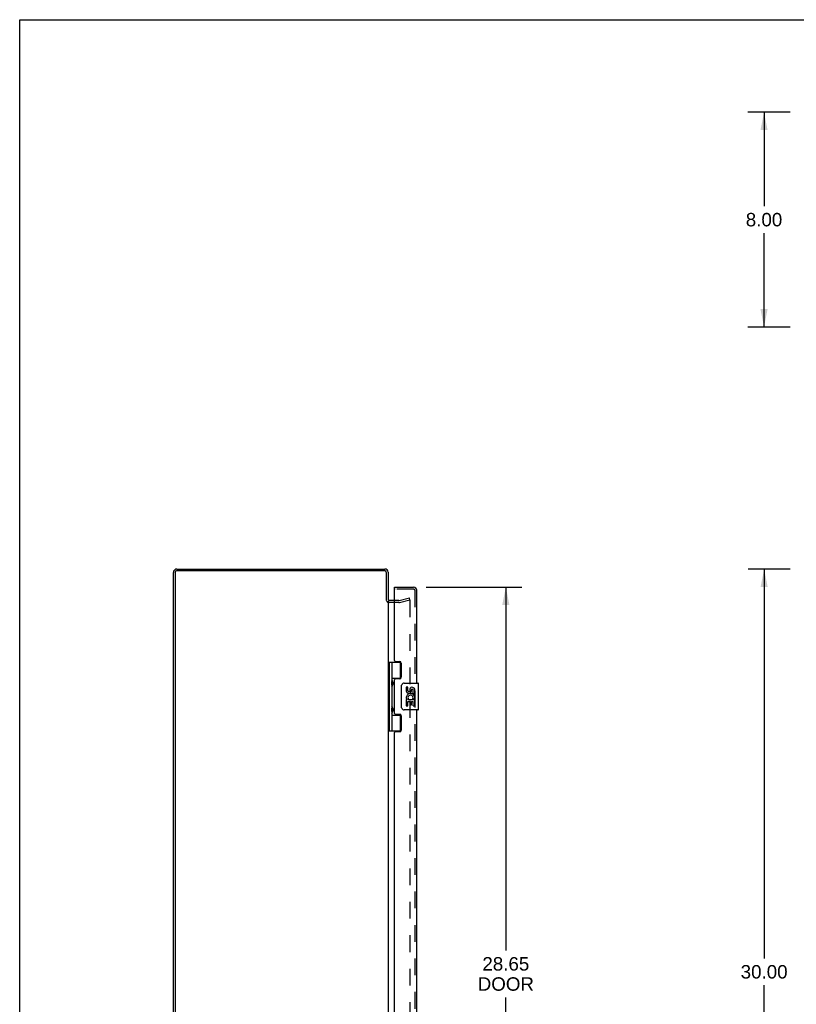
# Model space of a CAD drawing. Header units: inches. Extents: x 0 to 113, y 0 to 73.
# Tile 4 of 7: x 0 to 29, y 37 to 73. Entities that reach past the tile are written whole.
import ezdxf

# ---------------------------------------------------------------- set-up
doc = ezdxf.new("R2010")
doc.units = ezdxf.units.IN
doc.header["$LTSCALE"] = 6.233333
doc.header["$MEASUREMENT"] = 0
doc.linetypes.add('HIDDEN', pattern=[0.2, 0.1, -0.1])
doc.layers.get('0').update_dxf_attribs({"linetype": 'CONTINUOUS'})
for name, color, linetype in [('DEFAULT_2', 8, 'HIDDEN'), ('DIMENSIONS', 7, 'CONTINUOUS'), ('DOOR_ASSEMBLY', 7, 'CONTINUOUS')]:
    doc.layers.add(name, color=color, linetype=linetype)
doc.styles.get("Standard").update_dxf_attribs({"font": 'arial.ttf'})
doc.dimstyles.new('DIMSTYLE_1', dxfattribs={"dimtxt": 0.5, "dimasz": 0.666667, "dimexe": 0.09, "dimexo": 0.07, "dimgap": 0.0375, "dimtad": 0, "dimtih": 1, "dimtoh": 1, "dimzin": 4, "dimdsep": 46, "dimtxsty": 'Standard', "dimblk": '_FILLED', "dimblk1": '_FILLED', "dimblk2": '_FILLED', "dimcen": 0.09, "dimadec": 3, "dimazin": 1, "dimtfac": 1, "dimtdec": 3, "dimtofl": 0, "dimtmove": 0, "dimatfit": 3, "dimldrblk": '_FILLED', "dimfxl": 0, "dimtolj": 1, "dimtzin": 4, "dimarcsym": 0})

# ---------------------------------------------------------------- blocks, each defined once
blk = doc.blocks.new('_FILLED')
at = {"color": 0, "linetype": 'ByBlock'}
blk.add_solid([(0, 0), (-1, 0.2), (-1, -0.2)], dxfattribs=at)
blk = doc.blocks.new('*D3')
at = {"layer": 'DIMENSIONS', "color": 2, "linetype": 'Continuous'}
for p, q in [((28.7, 69.887), (27.128, 69.887)), ((27.728, 69.887), (27.728, 66.387)), ((27.728, 61.887), (27.728, 65.387)), ((28.7, 61.887), (27.128, 61.887))]:
    blk.add_line(p, q, dxfattribs=at)
at = {"layer": 'DIMENSIONS', "color": 2, "linetype": 'Continuous', "xscale": 0.6666666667, "yscale": 0.6666666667, "zscale": 0.6666666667}
for p, rotation in [((27.728, 69.887), 90), ((27.728, 61.887), 270)]:
    blk.add_blockref('_FILLED', p, dxfattribs=dict(at, rotation=rotation))
at = {"layer": 'DIMENSIONS', "color": 2, "linetype": 'Continuous', "insert": (27.728, 66.137), "char_height": 0.5, "width": 1.35874, "attachment_point": 2, "line_spacing_factor": 0.9}
blk.add_mtext('8.00', dxfattribs=at)
blk = doc.blocks.new('*D4')
at = {"layer": 'DIMENSIONS', "color": 2, "linetype": 'Continuous'}
for p, q in [((15.142, 52.202), (18.71, 52.202)), ((18.11, 52.202), (18.11, 38.673)), ((18.11, 23.552), (18.11, 36.923)), ((15.142, 23.552), (18.71, 23.552))]:
    blk.add_line(p, q, dxfattribs=at)
at = {"layer": 'DIMENSIONS', "color": 2, "linetype": 'Continuous', "xscale": 0.6666666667, "yscale": 0.6666666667, "zscale": 0.6666666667}
for p, rotation in [((18.11, 52.202), 90), ((18.11, 23.552), 270)]:
    blk.add_blockref('_FILLED', p, dxfattribs=dict(at, rotation=rotation))
at = {"layer": 'DIMENSIONS', "color": 2, "linetype": 'Continuous', "insert": (18.11, 38.423), "char_height": 0.5, "width": 2.09294, "attachment_point": 2, "line_spacing_factor": 0.9}
blk.add_mtext('28.65\\PDOOR', dxfattribs=at)
blk = doc.blocks.new('*D9')
at = {"layer": 'DIMENSIONS', "color": 2, "linetype": 'Continuous'}
for p, q in [((28.7, 52.877), (27.132, 52.877)), ((27.732, 52.877), (27.732, 38.377)), ((27.732, 22.877), (27.732, 37.377)), ((28.7, 22.877), (27.132, 22.877))]:
    blk.add_line(p, q, dxfattribs=at)
at = {"layer": 'DIMENSIONS', "color": 2, "linetype": 'Continuous', "xscale": 0.6666666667, "yscale": 0.6666666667, "zscale": 0.6666666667}
for p, rotation in [((27.732, 52.877), 90), ((27.732, 22.877), 270)]:
    blk.add_blockref('_FILLED', p, dxfattribs=dict(at, rotation=rotation))
at = {"layer": 'DIMENSIONS', "color": 2, "linetype": 'Continuous', "insert": (27.732, 38.127), "char_height": 0.5, "width": 1.74721, "attachment_point": 2, "line_spacing_factor": 0.9}
blk.add_mtext('30.00', dxfattribs=at)

msp = doc.modelspace()

# ---------------------------------------------------------------- linework, layer by layer
at = {"color": 7, "linetype": 'Continuous'}
for p, q in [((0, 0), (0, 73.333)), ((0, 73.333), (113.333, 73.333))]:
    msp.add_line(p, q, dxfattribs=at)
at = {"color": 3, "linetype": 'Continuous'}
for p, q in [((5.86, 52.877), (13.607, 52.877)), ((13.581, 52.814), (5.867, 52.814)), ((5.724, 23.013), (5.724, 52.741)), ((5.787, 52.734), (5.787, 23.02)), ((13.661, 51.7), (13.661, 52.734)), ((13.724, 52.76), (13.724, 51.702)), ((13.967, 51.702), (13.766, 51.702)), ((13.724, 51.675), (13.724, 24.079))]:
    msp.add_line(p, q, dxfattribs=at)
for centre, radius, start, end in [((5.86, 52.741), 0.136, 90, 180), ((5.867, 52.734), 0.08, 90, 180), ((13.581, 52.734), 0.08, 0, 90), ((13.607, 52.76), 0.117, 0, 90), ((13.766, 51.744), 0.042, 180, 270)]:
    msp.add_arc(centre, radius, start, end, dxfattribs=at)
at = {"layer": 'DEFAULT_2', "color": 8, "linetype": 'HIDDEN'}
for p, q in [((14.125, 51.702), (13.967, 51.702)), ((14.131, 51.703), (14.517, 51.807)), ((14.15, 51.631), (14.537, 51.734)), ((14.537, 51.734), (14.517, 51.807)), ((14.537, 51.703), (14.537, 24.052)), ((14.125, 51.627), (13.766, 51.627))]:
    msp.add_line(p, q, dxfattribs=at)
for points in [[(14.512, 51.722), (14.514, 51.722), (14.516, 51.723), (14.517, 51.723)], [(14.517, 51.723), (14.517, 51.723), (14.516, 51.723), (14.515, 51.722), (14.515, 51.722), (14.514, 51.722), (14.513, 51.722), (14.512, 51.722)], [(14.537, 51.703), (14.537, 51.703), (14.536, 51.704), (14.536, 51.705), (14.536, 51.705), (14.536, 51.706), (14.536, 51.707), (14.536, 51.708), (14.536, 51.708), (14.535, 51.709), (14.535, 51.71), (14.535, 51.71), (14.535, 51.711), (14.534, 51.712), (14.534, 51.712), (14.534, 51.713), (14.533, 51.714), (14.533, 51.714), (14.533, 51.715), (14.532, 51.715), (14.532, 51.716), (14.531, 51.716), (14.531, 51.717), (14.53, 51.717), (14.53, 51.718), (14.529, 51.718), (14.529, 51.719), (14.528, 51.719), (14.527, 51.72), (14.527, 51.72), (14.526, 51.72), (14.525, 51.721), (14.525, 51.721), (14.524, 51.721), (14.524, 51.721), (14.523, 51.722), (14.522, 51.722), (14.522, 51.722), (14.521, 51.722), (14.52, 51.722), (14.519, 51.722), (14.519, 51.723), (14.518, 51.723), (14.517, 51.723), (14.517, 51.723)], [(14.517, 51.723), (14.518, 51.723), (14.519, 51.722), (14.521, 51.722), (14.523, 51.722), (14.525, 51.721), (14.526, 51.72), (14.528, 51.719), (14.529, 51.718), (14.53, 51.717), (14.532, 51.716), (14.533, 51.714), (14.534, 51.713), (14.535, 51.711), (14.535, 51.71), (14.536, 51.708), (14.536, 51.706), (14.536, 51.704), (14.537, 51.703)]]:
    msp.add_lwpolyline(points, dxfattribs=at)
for centre, radius, start, end in [((14.125, 51.727), 0.025, 270, 285), ((13.766, 51.744), 0.117, 213.0998, 270), ((14.125, 51.727), 0.1, 270, 285)]:
    msp.add_arc(centre, radius, start, end, dxfattribs=at)
at = {"layer": 'DOOR_ASSEMBLY', "color": 7, "linetype": 'Continuous'}
for p, q in [((13.967, 52.127), (13.967, 52.202)), ((13.982, 52.127), (13.967, 52.127)), ((13.724, 49.407), (14.209, 49.407)), ((13.763, 49.407), (13.763, 46.848)), ((13.862, 49.407), (13.862, 48.719)), ((14.182, 48.816), (14.182, 49.407)), ((13.862, 48.816), (14.209, 48.816)), ((14.151, 48.807), (14.151, 48.785)), ((14.151, 48.807), (14.203, 48.807)), ((13.862, 48.519), (13.862, 47.735)), ((13.878, 48.69), (13.878, 48.689)), ((13.878, 48.549), (13.878, 48.689)), ((13.878, 48.549), (13.878, 48.548)), ((14.227, 47.727), (14.227, 48.527)), ((14.327, 48.627), (14.837, 48.627)), ((14.402, 48.473), (14.402, 48.337)), ((14.465, 48.473), (14.402, 48.473)), ((14.465, 48.337), (14.465, 48.473)), ((14.852, 47.642), (14.852, 48.612)), ((14.53, 48.399), (14.53, 48.33)), ((14.591, 48.337), (14.591, 48.379)), ((14.646, 48.048), (14.704, 48.023)), ((14.654, 48.242), (14.654, 48.379)), ((14.654, 48.242), (14.714, 48.242)), ((14.714, 48.242), (14.714, 48.399)), ((14.714, 48.059), (14.714, 48.112)), ((13.878, 47.706), (13.878, 47.705)), ((13.878, 47.565), (13.878, 47.705)), ((14.402, 48.012), (14.402, 47.781)), ((14.42, 48.012), (14.402, 48.012)), ((14.402, 47.781), (14.465, 47.781)), ((14.455, 48.012), (14.482, 48.031)), ((14.455, 48.012), (14.714, 48.012)), ((14.465, 47.781), (14.465, 47.949)), ((14.465, 47.949), (14.53, 47.949)), ((14.53, 47.949), (14.53, 47.813)), ((14.53, 47.813), (14.591, 47.813)), ((14.591, 47.813), (14.591, 47.949)), ((14.591, 47.949), (14.654, 47.949)), ((14.654, 47.781), (14.654, 47.949)), ((14.654, 47.781), (14.714, 47.781)), ((14.714, 47.781), (14.714, 48.012)), ((13.862, 47.535), (13.862, 46.848)), ((13.862, 47.438), (14.209, 47.438)), ((13.878, 47.565), (13.878, 47.564)), ((14.151, 47.47), (14.151, 47.447)), ((14.203, 47.447), (14.151, 47.447)), ((14.182, 46.848), (14.182, 47.438)), ((14.837, 47.627), (14.327, 47.627)), ((13.724, 46.848), (14.209, 46.848))]:
    msp.add_line(p, q, dxfattribs=at)
at = {"layer": 'DOOR_ASSEMBLY', "color": 3, "linetype": 'Continuous'}
for p, q in [((13.967, 52.202), (14.675, 52.202)), ((13.967, 49.469), (13.967, 52.112)), ((14.792, 48.627), (14.792, 52.085)), ((13.998, 49.438), (14.155, 49.438)), ((14.217, 49.376), (14.217, 48.847)), ((14.155, 48.785), (13.998, 48.785)), ((13.967, 47.501), (13.967, 48.754)), ((13.998, 47.47), (14.155, 47.47)), ((14.217, 47.408), (14.217, 46.879)), ((14.792, 28.127), (14.792, 47.627)), ((13.967, 28.969), (13.967, 46.786)), ((14.155, 46.817), (13.998, 46.817))]:
    msp.add_line(p, q, dxfattribs=at)
at = {"layer": 'DOOR_ASSEMBLY', "color": 8, "linetype": 'HIDDEN'}
for p, q in [((14.675, 52.127), (13.982, 52.127)), ((14.717, 52.085), (14.717, 23.669))]:
    msp.add_line(p, q, dxfattribs=at)
at = {"layer": 'DOOR_ASSEMBLY', "color": 7, "linetype": 'Continuous'}
for points in [[(13.862, 48.763), (13.863, 48.755), (13.865, 48.745), (13.868, 48.735), (13.872, 48.724), (13.876, 48.712), (13.881, 48.7), (13.886, 48.689), (13.891, 48.677), (13.895, 48.665), (13.899, 48.654), (13.902, 48.642), (13.904, 48.631), (13.904, 48.619), (13.904, 48.608), (13.902, 48.596), (13.899, 48.585), (13.895, 48.573), (13.891, 48.562), (13.886, 48.55), (13.881, 48.538), (13.876, 48.527), (13.872, 48.515), (13.868, 48.504), (13.865, 48.493), (13.863, 48.484), (13.862, 48.475)], [(14.227, 48.527), (14.227, 48.534), (14.228, 48.54), (14.229, 48.546), (14.23, 48.552), (14.232, 48.558), (14.234, 48.563)], [(13.862, 47.779), (13.863, 47.771), (13.865, 47.761), (13.868, 47.751), (13.872, 47.74), (13.876, 47.728), (13.881, 47.716), (13.886, 47.705), (13.891, 47.693), (13.895, 47.681), (13.899, 47.67), (13.902, 47.658), (13.904, 47.647), (13.904, 47.635), (13.904, 47.624), (13.902, 47.612), (13.899, 47.601), (13.895, 47.589), (13.891, 47.578), (13.886, 47.566), (13.881, 47.554), (13.876, 47.543), (13.872, 47.531), (13.868, 47.52), (13.865, 47.509), (13.863, 47.5), (13.862, 47.491)], [(14.234, 47.691), (14.232, 47.697), (14.23, 47.703), (14.229, 47.709), (14.228, 47.715), (14.227, 47.721), (14.227, 47.727)]]:
    msp.add_lwpolyline(points, dxfattribs=at)
at = {"layer": 'DOOR_ASSEMBLY', "color": 3, "linetype": 'Continuous'}
for centre, radius, start, end in [((13.982, 52.112), 0.015, 90, 180), ((14.675, 52.085), 0.117, 0, 90), ((13.998, 49.469), 0.031, 180, 270), ((14.155, 49.376), 0.062, 0, 90), ((13.998, 48.754), 0.031, 90, 180), ((14.155, 48.847), 0.062, 270, 360), ((13.998, 47.501), 0.031, 180, 270), ((14.155, 47.408), 0.062, 0, 90), ((13.998, 46.786), 0.031, 90, 180), ((14.155, 46.879), 0.062, 270, 360)]:
    msp.add_arc(centre, radius, start, end, dxfattribs=at)
at = {"layer": 'DOOR_ASSEMBLY', "color": 8, "linetype": 'HIDDEN'}
msp.add_arc((14.675, 52.085), 0.042, 0, 90, dxfattribs=at)
at = {"layer": 'DOOR_ASSEMBLY', "color": 7, "linetype": 'Continuous'}
for centre, radius, start, end in [((13.788, 48.689), 0.09, 0.672, 35.1877), ((13.788, 48.549), 0.09, 324.8123, 359.328), ((14.327, 48.527), 0.1, 90, 158.7946), ((14.622, 48.379), 0.0943, 71.7267, 167.4338), ((14.622, 48.379), 0.0314, 0, 180.0485), ((14.622, 48.379), 0.0943, 12.5402, 71.701), ((14.837, 48.612), 0.015, 0, 90), ((14.497, 48.337), 0.0943, 180, 360), ((14.556, 48.085), 0.154, 161.4199, 206.1963), ((14.559, 48.085), 0.157, 9.7031, 161.8791), ((14.497, 48.337), 0.0314, 180, 261.2295), ((14.559, 48.085), 0.0943, 336.5966, 215.1122), ((14.496, 48.342), 0.0362, 263.4285, 341.7628), ((14.559, 48.085), 0.157, 336.5966, 350.2969), ((13.788, 47.705), 0.09, 0.672, 35.1877), ((14.327, 47.727), 0.1, 201.205, 270), ((14.559, 48.085), 0.157, 205.737, 207.8532), ((13.788, 47.565), 0.09, 324.8123, 359.328), ((14.837, 47.642), 0.015, 270, 360)]:
    msp.add_arc(centre, radius, start, end, dxfattribs=at)
for centre in [(13.951, 48.619), (13.951, 47.635)]:
    msp.add_ellipse(centre, major_axis=(0, 0.188), ratio=0.5625, start_param=1.007189, end_param=2.134404, dxfattribs=at)

# ---------------------------------------------------------------- dimensions: what is measured, and where the dimension line sits
at = {"layer": 'DIMENSIONS', "color": 2, "linetype": 'Continuous'}
for base, p1, p2, angle, picture, middle in [((27.728, 61.887), (28.77, 69.887), (28.77, 61.887), 270, '*D3', (27.726, 65.884)), ((27.732, 52.877), (28.77, 22.877), (28.77, 52.877), 90, '*D9', (27.731, 37.874))]:
    dim = msp.add_linear_dim(base=base, p1=p1, p2=p2, angle=angle, dimstyle='DIMSTYLE_1', dxfattribs=at)
    dim.commit()
    dim.dimension.update_dxf_attribs({"geometry": picture, "text_midpoint": middle, "dimtype": 160})
dim = msp.add_linear_dim(base=(18.11, 23.552), p1=(15.072, 52.202), p2=(15.072, 23.552), angle=270, text='<>\\PDOOR', dimstyle='DIMSTYLE_1', dxfattribs=at)
dim.commit()
dim.dimension.update_dxf_attribs({"geometry": '*D4', "text_midpoint": (18.11, 37.798), "dimtype": 160})

doc.saveas('drawing.dxf')
